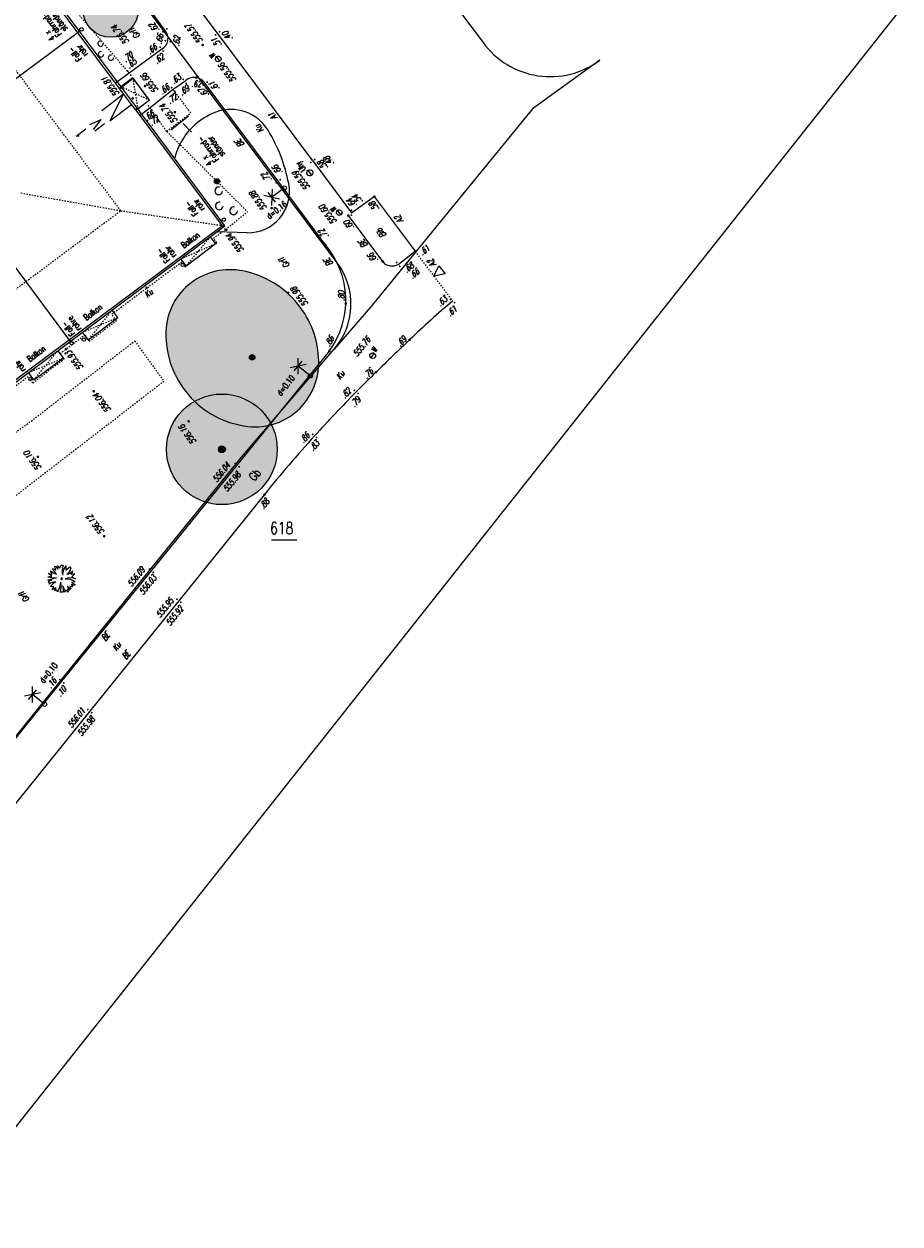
# Model space of a CAD drawing. Header units: metres. Extents: x 2 to 485, y 6 to 594.
# Tile 172 of 176: x 422 to 485, y 372 to 458. Entities that reach past the tile are written whole.
import ezdxf
from ezdxf.enums import TextEntityAlignment as Align

# ---------------------------------------------------------------- set-up
doc = ezdxf.new("R2010")
doc.units = ezdxf.units.M
doc.header["$LTSCALE"] = 0.0125
for name, pattern in [('260241_A_bea$0$GESTRICHELT', [0.4, 0.2, -0.2]), ('260241_A_bea$0$GESTRICHELTX2', [0.7, 0.5, -0.2]), ('260241_A_bea$0$PUNKTIERT', [0.2, 0, -0.2])]:
    doc.linetypes.add(name, pattern=pattern)
for name, color, linetype in [('260241_A_bea$0$B07_FLSTGR', 9, 'Continuous'), ('260241_A_bea$0$B08_FLSTNR_TXT', 9, 'Continuous'), ('260241_A_bea$0$B10_GEBAEUDE', 1, 'Continuous'), ('260241_A_bea$0$B13_GEB_ZUBEHOER', 12, 'Continuous'), ('260241_A_bea$0$B14_GEB_ZUB_GESTR', 12, 'Continuous'), ('260241_A_bea$0$B15_GEB_TXT', 12, 'Continuous'), ('260241_A_bea$0$B21_BORDSTEIN', 5, 'Continuous'), ('260241_A_bea$0$B22_BORDSTEIN_GESTR', 5, 'Continuous'), ('260241_A_bea$0$B23_EINFASS', 5, 'Continuous'), ('260241_A_bea$0$B25_EINFASS_GEPKT', 7, '260241_A_bea$0$PUNKTIERT'), ('260241_A_bea$0$B28_VEINFASS_TXT', 5, 'Continuous'), ('260241_A_bea$0$B29_FUNKTION_TXT', 5, 'Continuous'), ('260241_A_bea$0$B30_BEWSYM', 3, 'Continuous'), ('260241_A_bea$0$B31_BEWLIN', 3, 'Continuous'), ('260241_A_bea$0$B32_BEWLIN_GESTR', 3, 'Continuous'), ('260241_A_bea$0$B34_ZUBEHOER_1', 6, 'Continuous'), ('260241_A_bea$0$B38_SPARTEN1_SYM', 2, 'Continuous'), ('260241_A_bea$0$B53_HAUPTHOEHEN', 4, 'Continuous'), ('260241_A_bea$0$B54_HOEHEN', 253, 'Continuous')]:
    doc.layers.add(name, color=color, linetype=linetype)
doc.layers.add('260241_A_bea$0$B62_PLOTBOX', color=9, linetype='Continuous', plot=False)
doc.layers.add('260241_A_bea$0$f_fill_baum', color=86, linetype='Continuous', lineweight=18)
doc.styles.add('260241_A_bea$0$ROMANS', font='ROMANS')
doc.styles.add('260241_A_bea$0$SIMPLEX8', font='SIMPLEX8')

# ---------------------------------------------------------------- blocks, each defined once
blk = doc.blocks.new('260241_A_bea$0$HOEHENPKT_ZENTR')
at = {"const_width": 0.75}
blk.add_lwpolyline([(-0.375, 0, 1), (0.375, 0, 1)], format="xyb", close=True, dxfattribs=at)
blk = doc.blocks.new('260241_A_bea$0$BEL_MAST')
for p, q in [((0.15, 0.25), (-0.15, 0.5)), ((-0.15, 0.25), (0.15, 0.5)), ((-0.15, 0.375), (0.15, 0.375)), ((0, 0), (0, 0.375))]:
    blk.add_line(p, q)
blk.add_circle((0, 0), 0.05)
blk = doc.blocks.new('260241_A_bea$0$BUSCH_EINZELN')
for p, q in [((-0.25, 0.445), (-0.2, 0.455)), ((-0.21, 0.305), (-0.25, 0.445)), ((-0.155, 0.47), (-0.065, 0.385)), ((-0.065, 0.385), (-0.03, 0.495)), ((-0.03, 0.495), (0.05, 0.49)), ((0.155, 0.47), (0.15, 0.31)), ((-0.5, 0.07), (-0.36, 0.095)), ((-0.495, -0.05), (-0.185, 0.04)), ((-0.36, 0.095), (-0.485, 0.185)), ((-0.485, 0.185), (-0.35, 0.15)), ((-0.35, 0.15), (-0.4, 0.29)), ((-0.33, 0.37), (-0.21, 0.305)), ((0.15, 0.31), (0.295, 0.43)), ((0.295, 0.43), (0.33, 0.37)), ((0.35, 0.15), (0.4, 0.29)), ((0.48, 0.175), (0.35, 0.15)), ((0.365, 0.075), (0.48, 0.175)), ((0.365, 0.075), (0.495, 0)), ((-0.435, -0.145), (-0.485, -0.105)), ((-0.45, -0.2), (-0.435, -0.145)), ((-0.28, -0.275), (-0.4, -0.29)), ((-0.28, -0.365), (-0.34, -0.4)), ((-0.28, -0.365), (-0.205, -0.32)), ((0.155, -0.41), (0.105, -0.485)), ((0.23, -0.49), (0.155, -0.41)), ((0.215, -0.365), (0.23, -0.49)), ((0.215, -0.365), (0.29, -0.405)), ((0.4, -0.29), (0.29, -0.28)), ((0.29, -0.28), (0.33, -0.37)), ((0.485, -0.105), (0.36, -0.13)), ((0.36, -0.13), (0.49, -0.21)), ((0.49, -0.21), (0.43, -0.245)), ((0.05, -0.49), (-0.05, -0.49))]:
    blk.add_line(p, q)
for centre, radius, start, end in [((-0.033, 0.486), 0.17, 190.462, 233.057), ((0.038, 0.44), 0.195, 171.286, 207.638), ((0.782, 0.267), 0.765, 163.041, 190.686), ((0.635, 0.101), 0.605, 142.43, 177.737), ((-0.244, 1.088), 1.05, 255.893, 273.226), ((-0.074, 0.622), 0.465, 225.48, 256.185), ((0.147, 0.563), 0.515, 202.065, 229.819), ((0, 0), 0.025, 0, 180), ((0, 0), 0.025, 180, 0), ((0.322, -0.437), 0.47, 68.359, 114.737), ((0.086, 0.392), 0.245, 295.125, 354.891), ((0.159, 0.468), 0.3, 275.972, 323.518), ((-0.454, 0.859), 0.91, 267.403, 276.547), ((-0.27, -0.406), 0.37, 102.447, 125.478), ((-0.235, -0.469), 0.345, 86.753, 128.647), ((-0.118, -0.42), 0.31, 108.162, 155.297), ((-1.119, 0.051), 0.9, 329.941, 338.777), ((-0.815, -0.161), 0.63, 334.687, 345.347), ((-0.204, -0.458), 0.05, 346.012, 146.063), ((-0.756, -0.047), 0.735, 324.91, 354.337), ((-0.773, -0.255), 0.76, 342.013, 10.256), ((-0.37, -0.481), 0.475, 359.531, 29.114), ((-0.36, -0.378), 0.425, 344.789, 17.598), ((0.141, -0.68), 0.67, 59.085, 91.349), ((0.448, -0.116), 0.28, 209.73, 245.042), ((0.569, -0.148), 0.38, 196.427, 222.651), ((0.363, -0.332), 0.11, 52.695, 102.247), ((0.325, -0.299), 0.075, 6.572, 78.847)]:
    blk.add_arc(centre, radius, start, end)
blk = doc.blocks.new('260241_A_bea$0$PAPIERK_RUND')
blk.add_circle((0, 0), 0.5)
blk = doc.blocks.new('260241_A_bea$0$BAUMSTAMM')
at = {"const_width": 0.5}
blk.add_lwpolyline([(-0.25, 0, 1), (0.25, 0, 1)], format="xyb", close=True, dxfattribs=at)
blk.add_circle((0, 0), 0.5)
blk = doc.blocks.new('260241_A_bea$0$HOEHENPKT_DOPP')
at = {"const_width": 0.15}
for points in [[(-0.07, 0.4, 1), (0.07, 0.4, 1)], [(-0.07, -0.4, 1), (0.07, -0.4, 1)]]:
    blk.add_lwpolyline(points, format="xyb", close=True, dxfattribs=at)
blk = doc.blocks.new('260241_A_bea$0$GEBUESCH_SYM')
for centre in [(0, 0.127), (-0.18, 0.002), (0.18, 0.002)]:
    blk.add_arc(centre, 0.055, 309.521, 230.479)

msp = doc.modelspace()

# ---------------------------------------------------------------- hatches: boundary and pattern name
at = {"layer": '260241_A_bea$0$f_fill_baum'}
h = msp.add_hatch(color=256, dxfattribs=at)
h.dxf.hatch_style = 1
edge = h.paths.add_edge_path()
edge.add_arc((427.856, 459.475), 2, 0, 360)
h = msp.add_hatch(color=256, dxfattribs=at)
h.dxf.hatch_style = 1
edge = h.paths.add_edge_path()
edge.add_arc((438.198, 433.954), 4.697, 315.34878, 361.17602)
edge.add_arc((436.124, 433.911), 6.772, 1.17602, 39.01533)
edge.add_arc((436.076, 433.872), 6.833, 39.01533, 78.69836)
edge.add_arc((436.494, 435.966), 4.698, 78.69836, 127.02678)
edge.add_arc((436.423, 436.061), 4.579, 127.02678, 178.63506)
edge.add_arc((438.58, 436.01), 6.737, 178.63506, 220.69742)
edge.add_arc((438.556, 435.989), 6.705, 220.69742, 263.18393)
edge.add_arc((438.3, 433.853), 4.554, 263.18393, 315.34878)
h = msp.add_hatch(color=256, dxfattribs=at)
h.dxf.hatch_style = 1
edge = h.paths.add_edge_path()
edge.add_ellipse((435.89, 427.673), major_axis=(-2.828, 2.828), ratio=1, start_angle=0, end_angle=360)

# ---------------------------------------------------------------- linework, layer by layer
at = {"color": 252}
for p, q in [((435.748, 455.745), (435.501, 456.075)), ((442.381, 447.493), (442.112, 447.853)), ((444.489, 444.633), (444.242, 444.963)), ((451.204, 440.197), (451.566, 440.953)), ((451.566, 440.953), (452.026, 440.361)), ((452.026, 440.361), (451.204, 440.197)), ((446.658, 434.295), (446.917, 434.616))]:
    msp.add_line(p, q, dxfattribs=at)
for centre, major_axis, start_param, end_param in [((425.741, 458.047), (0.0884, 0.0884), 5.497787, 11.780972), ((435.625, 455.91), (0.146, 0.146), 1.42782, 7.711005), ((442.247, 447.673), (0.159, 0.159), 1.42782, 7.711005), ((436.03, 444.282), (0.0884, 0.0884), 5.497787, 11.780972), ((444.366, 444.798), (-0.146, 0.146), -0.14241, 6.140775), ((433.071, 441.012), (0.0884, 0.0884), 5.497787, 11.780972), ((425.916, 435.612), (0.0884, 0.0884), 5.497787, 11.780972), ((425.037, 435.339), (0.0884, 0.0884), 5.497787, 11.780972), ((446.788, 434.455), (-0.146, 0.146), -1.465553, 4.817632), ((422.054, 432.755), (0.0884, 0.0884), 5.497787, 11.780972)]:
    msp.add_ellipse(centre, major_axis=major_axis, ratio=1, start_param=start_param, end_param=end_param, dxfattribs=at)
at = {"layer": '260241_A_bea$0$B07_FLSTGR', "color": 30, "linetype": 'Continuous'}
for p, q in [((352.842, 593.55), (454.762, 457.1)), ((444.232, 441.16), (387.882, 516.57)), ((463.212, 455.82), (458.342, 452.3)), ((458.342, 452.3), (446.622, 437.96)), ((446.622, 437.96), (444.012, 434.92)), ((437.312, 427.11), (444.012, 434.92)), ((430.782, 419.05), (437.312, 427.11)), ((322.482, 284.91), (430.782, 419.05))]:
    msp.add_line(p, q, dxfattribs=at)
for centre, radius, start, end in [((459.617, 460.625), 6, 215.97219, 306.80054), ((440.218, 438.178), 5, 319.34353, 36.61805)]:
    msp.add_arc(centre, radius, start, end, dxfattribs=at)
at = {"layer": '260241_A_bea$0$B08_FLSTNR_TXT'}
msp.add_line((439.467, 421.129), (441.296, 421.129), dxfattribs=at)
at = {"layer": '260241_A_bea$0$B10_GEBAEUDE', "color": 7, "linetype": 'Continuous'}
for p, q in [((428.5, 453.761), (423.001, 461.133)), ((416.974, 451.496), (425.602, 457.905)), ((428.507, 453.752), (428.5, 453.761)), ((428.792, 453.378), (428.507, 453.752)), ((429.367, 452.622), (428.792, 453.378)), ((429.655, 452.243), (429.367, 452.622)), ((429.689, 452.198), (429.655, 452.243)), ((435.939, 443.848), (429.689, 452.198)), ((435.939, 443.848), (399.759, 416.847)), ((418.509, 444.081), (424.917, 435.469))]:
    msp.add_line(p, q, dxfattribs=at)
at = {"layer": '260241_A_bea$0$B13_GEB_ZUBEHOER', "color": 7, "linetype": 'Continuous'}
for p, q in [((428.629, 453.857), (423.094, 461.259)), ((429.484, 454.486), (428.507, 453.752)), ((429.45, 454.533), (428.599, 453.897)), ((430.655, 452.914), (429.45, 454.533)), ((429.484, 454.486), (430.64, 452.908)), ((427.209, 452.175), (428.792, 453.378)), ((428.792, 453.378), (427.784, 451.419)), ((428.629, 453.857), (428.5, 453.761)), ((429.78, 452.325), (428.629, 453.857)), ((427.784, 451.419), (429.367, 452.622)), ((429.78, 452.325), (429.655, 452.243)), ((430.64, 452.908), (429.689, 452.198)), ((436.115, 443.829), (429.78, 452.325)), ((430.655, 452.914), (429.811, 452.284)), ((399.733, 416.665), (436.115, 443.829)), ((435.44, 442.553), (435.069, 443.049)), ((433.305, 440.941), (435.44, 442.553)), ((433.305, 440.941), (432.926, 441.449)), ((428.362, 437.21), (427.963, 437.743)), ((426.232, 435.601), (428.362, 437.21)), ((426.232, 435.601), (425.825, 436.146)), ((424.447, 434.279), (424.045, 434.818)), ((422.3, 432.695), (424.447, 434.279)), ((422.3, 432.695), (421.907, 433.221))]:
    msp.add_line(p, q, dxfattribs=at)
at = {"layer": '260241_A_bea$0$B14_GEB_ZUB_GESTR', "color": 7, "linetype": '260241_A_bea$0$GESTRICHELTX2'}
for p, q in [((428.582, 444.93), (386.242, 501.6)), ((430.655, 452.914), (428.599, 453.897)), ((429.45, 454.533), (429.811, 452.284)), ((421.369, 446.214), (428.582, 444.93)), ((399.792, 423.41), (428.582, 444.93)), ((428.582, 444.93), (436.115, 443.829)), ((435.069, 443.049), (433.305, 440.941)), ((432.926, 441.449), (435.44, 442.553)), ((427.963, 437.743), (426.232, 435.601)), ((425.825, 436.146), (428.362, 437.21)), ((422.3, 432.695), (424.045, 434.818)), ((421.907, 433.221), (424.447, 434.279))]:
    msp.add_line(p, q, dxfattribs=at)
at = {"layer": '260241_A_bea$0$B21_BORDSTEIN', "color": 252, "linetype": 'Continuous'}
for p, q in [((435.578, 457.76), (428.851, 466.751)), ((442.453, 448.531), (435.578, 457.76)), ((442.453, 448.531), (445.258, 444.787)), ((445.258, 444.787), (446.905, 445.956)), ((446.905, 445.956), (449.853, 441.996))]:
    msp.add_line(p, q, dxfattribs=at)
at = {"layer": '260241_A_bea$0$B22_BORDSTEIN_GESTR', "color": 160, "linetype": '260241_A_bea$0$GESTRICHELT'}
for p, q in [((449.853, 441.996), (451.204, 440.197)), ((451.204, 440.197), (452.556, 438.397))]:
    msp.add_line(p, q, dxfattribs=at)
at = {"layer": '260241_A_bea$0$B23_EINFASS', "color": 252, "linetype": 'Continuous'}
for p, q in [((427.963, 463.1), (431.771, 457.971)), ((431.543, 456.613), (429.193, 454.874)), ((429.193, 454.874), (428.214, 454.144)), ((433.205, 454.284), (432.373, 453.685)), ((439.964, 447.063), (434.683, 454.129)), ((432.373, 453.685), (430.697, 452.373)), ((430.697, 452.373), (429.978, 451.811)), ((443.367, 442.461), (439.964, 447.063)), ((447.513, 441.255), (445.031, 444.578)), ((448.633, 441.047), (449.853, 441.996)), ((436.995, 426.53), (443.655, 434.773)), ((430.795, 418.898), (436.995, 426.53)), ((438.966, 424.408), (432.783, 416.722)), ((424.331, 410.901), (430.795, 418.898)), ((432.783, 416.722), (426.34, 408.739)), ((417.508, 402.491), (424.331, 410.901)), ((426.34, 408.739), (419.628, 400.407))]:
    msp.add_line(p, q, dxfattribs=at)
for centre, radius, start, end in [((431.133, 457.38), 0.869, 298.08577, 42.85277), ((433.882, 453.617), 0.951, 32.61477, 135.41162), ((438.634, 438.435), 6.214, 323.89716, 40.39354), ((448.141, 441.725), 0.784, 216.75662, 262.94502), ((448.171, 441.97), 1.032, 262.94502, 296.548), ((502.773, 379.753), 77.208, 130.57372, 133.66455), ((667.815, 206.833), 316.247, 133.66455, 134.27829), ((514.196, 364.371), 96.209, 134.27828, 135.48099), ((524.937, 353.809), 111.273, 135.48099, 137.73724), ((511.132, 366.354), 92.619, 137.73724, 141.18507)]:
    msp.add_arc(centre, radius, start, end, dxfattribs=at)
at = {"layer": '260241_A_bea$0$B25_EINFASS_GEPKT', "color": 7, "linetype": '260241_A_bea$0$PUNKTIERT', "ltscale": 0.5}
for p, q in [((433.637, 452.003), (432.373, 453.685)), ((431.903, 450.661), (430.697, 452.373)), ((431.903, 450.661), (433.637, 452.003)), ((436.148, 443.567), (435.287, 442.925)), ((436.148, 443.567), (435.939, 443.848)), ((433.224, 440.881), (435.52, 442.613)), ((435.52, 442.613), (435.287, 442.925)), ((432.983, 441.205), (427.934, 437.437)), ((433.224, 440.881), (432.983, 441.205)), ((428.277, 436.978), (427.934, 437.437)), ((426.296, 435.493), (428.277, 436.978)), ((424.199, 434.6), (425.998, 435.952)), ((425.998, 435.952), (426.296, 435.493)), ((422.114, 429.722), (429.594, 435.51)), ((429.594, 435.51), (431.706, 432.595)), ((422.227, 432.473), (424.497, 434.221)), ((424.497, 434.221), (424.199, 434.6)), ((421.889, 432.926), (415.551, 428.196)), ((422.227, 432.473), (421.889, 432.926)), ((431.706, 432.595), (427.277, 429.17)), ((412.396, 422.654), (422.114, 429.722)), ((427.277, 429.17), (419.369, 423.066))]:
    msp.add_line(p, q, dxfattribs=at)
at = {"layer": '260241_A_bea$0$B28_VEINFASS_TXT', "color": 252, "linetype": 'Continuous'}
msp.add_line((430.376, 439.458), (430.455, 439.271), dxfattribs=at)
at = {"layer": '260241_A_bea$0$B30_BEWSYM'}
msp.add_lwpolyline([(441.54, 430.653, 0.202667), (442.894, 434.05, 0.166622), (441.385, 438.174, 0.174901), (437.415, 440.573, 0.214055), (433.665, 439.717, 0.229069), (431.845, 436.171, 0.185621), (433.472, 431.617, 0.187536), (437.76, 429.332, 0.231626)], format="xyb", close=True, dxfattribs=at)
msp.add_circle((427.856, 459.475), 2, dxfattribs=at)
at = {"layer": '260241_A_bea$0$B31_BEWLIN', "linetype": 'Continuous'}
msp.add_line((437.709, 443.339), (435.537, 443.4), dxfattribs=at)
for centre, radius, start, end in [((436.551, 449.118), 3.134, 31.29674, 110.31574), ((437.129, 447.555), 4.801, 110.31574, 153.27346), ((429.185, 444.641), 11.753, 11.05917, 31.29674), ((437.129, 447.555), 4.801, 153.27346, 166.0119), ((437.791, 446.323), 2.985, 268.41036, 11.05917)]:
    msp.add_arc(centre, radius, start, end, dxfattribs=at)
at = {"layer": '260241_A_bea$0$B32_BEWLIN_GESTR', "linetype": '260241_A_bea$0$GESTRICHELT'}
for p, q in [((429.193, 454.874), (425.235, 459.479)), ((431.903, 450.661), (437.748, 444.854)), ((436.148, 443.567), (437.748, 444.854))]:
    msp.add_line(p, q, dxfattribs=at)
at = {"layer": '260241_A_bea$0$B34_ZUBEHOER_1', "color": 252, "linetype": 'Continuous'}
for p, q in [((432.198, 450.773), (433.469, 451.802)), ((433.086, 451.242), (433.701, 450.601))]:
    msp.add_line(p, q, dxfattribs=at)
at = {"layer": '260241_A_bea$0$B62_PLOTBOX', "linetype": 'Continuous'}
msp.add_line((315.765, 245.735), (484.894, 459.398), dxfattribs=at)

# ---------------------------------------------------------------- block references
at = {"layer": '260241_A_bea$0$B30_BEWSYM'}
for p, xscale, yscale, rotation in [((427.505, 456.507), 3.5, 3.5, 126.730307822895), ((436.206, 445.653), 5, 5, 126.709871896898)]:
    msp.add_blockref('260241_A_bea$0$GEBUESCH_SYM', p, dxfattribs=dict(at, xscale=xscale, yscale=yscale, rotation=rotation))
for name, p, xscale, yscale in [('260241_A_bea$0$BAUMSTAMM', (435.541, 447.053), 0.3799999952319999, 0.3799999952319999), ('260241_A_bea$0$BAUMSTAMM', (438.076, 434.326), 0.4000000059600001, 0.4000000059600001), ('260241_A_bea$0$PAPIERK_RUND', (435.89, 427.673), 8, 8), ('260241_A_bea$0$BAUMSTAMM', (435.89, 427.673), 0.5, 0.5), ('260241_A_bea$0$BUSCH_EINZELN', (424.311, 418.313), 2, 2)]:
    msp.add_blockref(name, p, dxfattribs=dict(at, xscale=xscale, yscale=yscale))
at = {"layer": '260241_A_bea$0$B38_SPARTEN1_SYM', "xscale": 3, "yscale": 3}
for p, rotation in [((440.395, 446.572), 126.808035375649), ((442.278, 432.981), 51.029999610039), ((423.081, 409.234), 51.029999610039)]:
    msp.add_blockref('260241_A_bea$0$BEL_MAST', p, dxfattribs=dict(at, rotation=rotation))
at = {"layer": '260241_A_bea$0$B54_HOEHEN', "color": 252}
for name, p, xscale, yscale, rotation in [('260241_A_bea$0$HOEHENPKT_DOPP', (431.771, 457.971), 0.449999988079, 0.449999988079, 126.808035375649), ('260241_A_bea$0$HOEHENPKT_DOPP', (435.578, 457.76), 0.449999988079, 0.449999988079, 126.808035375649), ('260241_A_bea$0$HOEHENPKT_DOPP', (431.543, 456.613), 0.449999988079, 0.449999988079, 38.054416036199), ('260241_A_bea$0$HOEHENPKT_DOPP', (431.982, 457.19), 0.449999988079, 0.449999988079, 79.148525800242), ('260241_A_bea$0$HOEHENPKT_ZENTR', (434.507, 456.912), 0.125, 0.125, 126.808035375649), ('260241_A_bea$0$HOEHENPKT_DOPP', (429.193, 454.874), 0.449999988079, 0.449999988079, 38.054416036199), ('260241_A_bea$0$HOEHENPKT_DOPP', (432.373, 453.685), 0.449999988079, 0.449999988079, 38.054416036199), ('260241_A_bea$0$HOEHENPKT_DOPP', (433.205, 454.284), 0.449999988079, 0.449999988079, 38.054416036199), ('260241_A_bea$0$HOEHENPKT_ZENTR', (434.015, 454.558), 0.125, 0.125, 126.808035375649), ('260241_A_bea$0$HOEHENPKT_DOPP', (434.683, 454.129), 0.449999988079, 0.449999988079, 126.808035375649), ('260241_A_bea$0$HOEHENPKT_DOPP', (430.697, 452.373), 0.449999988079, 0.449999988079, 38.054416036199), ('260241_A_bea$0$HOEHENPKT_DOPP', (442.453, 448.531), 0.449999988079, 0.449999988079, 126.808035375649), ('260241_A_bea$0$HOEHENPKT_DOPP', (439.964, 447.063), 0.449999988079, 0.449999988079, 126.808035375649), ('260241_A_bea$0$HOEHENPKT_ZENTR', (439.487, 445.118), 0.125, 0.125, 126.808035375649), ('260241_A_bea$0$HOEHENPKT_ZENTR', (446.905, 445.956), 0.1249999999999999, 0.1249999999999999, 358.199999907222), ('260241_A_bea$0$HOEHENPKT_ZENTR', (445.031, 444.578), 0.1249999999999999, 0.1249999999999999, 358.199999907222), ('260241_A_bea$0$HOEHENPKT_DOPP', (445.258, 444.787), 0.4499999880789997, 0.4499999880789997, 358.199999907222), ('260241_A_bea$0$HOEHENPKT_ZENTR', (443.367, 442.461), 0.1249999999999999, 0.1249999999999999, 358.199999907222), ('260241_A_bea$0$HOEHENPKT_ZENTR', (449.853, 441.996), 0.1249999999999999, 0.1249999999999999, 358.199999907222), ('260241_A_bea$0$HOEHENPKT_ZENTR', (447.513, 441.255), 0.1249999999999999, 0.1249999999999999, 358.199999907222), ('260241_A_bea$0$HOEHENPKT_DOPP', (448.633, 441.047), 0.449999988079, 0.449999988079, 217.878229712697), ('260241_A_bea$0$HOEHENPKT_ZENTR', (444.844, 438.204), 0.1249999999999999, 0.1249999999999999, 358.199999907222), ('260241_A_bea$0$HOEHENPKT_DOPP', (452.556, 438.397), 0.449999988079, 0.449999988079, 51.02999961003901), ('260241_A_bea$0$HOEHENPKT_ZENTR', (449.467, 435.604), 0.125, 0.125, 51.029999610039), ('260241_A_bea$0$HOEHENPKT_ZENTR', (443.655, 434.773), 0.125, 0.125, 51.029999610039), ('260241_A_bea$0$HOEHENPKT_ZENTR', (447.029, 433.252), 0.125, 0.125, 51.029999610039), ('260241_A_bea$0$HOEHENPKT_DOPP', (445.598, 431.827), 0.449999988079, 0.449999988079, 51.02999961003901), ('260241_A_bea$0$HOEHENPKT_DOPP', (442.588, 428.643), 0.449999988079, 0.449999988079, 51.02999961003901), ('260241_A_bea$0$HOEHENPKT_DOPP', (436.995, 426.53), 0.449999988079, 0.449999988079, 51.02999961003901), ('260241_A_bea$0$HOEHENPKT_ZENTR', (438.966, 424.408), 0.125, 0.125, 51.029999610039), ('260241_A_bea$0$HOEHENPKT_DOPP', (430.795, 418.898), 0.449999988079, 0.449999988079, 51.02999961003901), ('260241_A_bea$0$HOEHENPKT_DOPP', (432.783, 416.722), 0.449999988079, 0.449999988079, 51.02999961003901), ('260241_A_bea$0$HOEHENPKT_DOPP', (424.331, 410.901), 0.449999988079, 0.449999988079, 51.02999961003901), ('260241_A_bea$0$HOEHENPKT_DOPP', (426.34, 408.739), 0.449999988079, 0.449999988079, 51.02999961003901)]:
    msp.add_blockref(name, p, dxfattribs=dict(at, xscale=xscale, yscale=yscale, rotation=rotation))
at = {"layer": '260241_A_bea$0$B54_HOEHEN', "color": 252, "xscale": 0.125, "yscale": 0.125}
for p in [(430.338, 453.944), (429.446, 453.053), (432.488, 452.058), (436.206, 443.55), (440.685, 438.989), (424.628, 434.933), (426.626, 431.87), (433.487, 429.698), (422.588, 427.13), (427.385, 421.39)]:
    msp.add_blockref('260241_A_bea$0$HOEHENPKT_ZENTR', p, dxfattribs=at)

# ---------------------------------------------------------------- texts
at = {"color": 252, "style": '260241_A_bea$0$SIMPLEX8', "width": 0.56}
for s, height, rotation, oblique, p in [('W', 0.412, 126.80804, 0, (435.464, 456.157)), ('Uhy', 0.45, 126.80804, 0, (441.988, 447.944)), ('W', 0.412, 126.84051, 0, (444.204, 445.045)), ('W', 0.412, 51.03, 360, (446.987, 434.672))]:
    msp.add_text(s, height=height, rotation=rotation, dxfattribs=dict(at, oblique=oblique)).set_placement(p)
at = {"layer": '260241_A_bea$0$B08_FLSTNR_TXT', "style": '260241_A_bea$0$ROMANS', "width": 0.75}
msp.add_text('618', height=0.875, dxfattribs=at).set_placement((439.373, 421.538))
at = {"layer": '260241_A_bea$0$B15_GEB_TXT', "color": 7, "style": '260241_A_bea$0$ROMANS', "width": 0.75}
for s, height, rotation, p in [('IV', 0.875, 127.4184, (427.464, 451.138)), ('1', 0.875, 127.4184, (426.249, 450.609)), ('Balkon', 0.45, 36.96653, (433.142, 442.184)), ('Balkon', 0.45, 36.96653, (426.101, 436.965)), ('Balkon', 0.45, 36.96653, (422.008, 433.958))]:
    msp.add_text(s, height=height, rotation=rotation, dxfattribs=at).set_placement(p)
at = {"layer": '260241_A_bea$0$B28_VEINFASS_TXT', "color": 252, "style": '260241_A_bea$0$ROMANS', "oblique": 15.00004, "width": 0.75}
for s, rotation, p in [('Grfl', 127.25004, (429.786, 457.881)), ('A1', 127.02894, (439.754, 451.901)), ('Ku', 125.69524, (438.785, 450.99)), ('BE', 127.02894, (437.353, 449.956)), ('A2', 125.69524, (448.873, 444.444)), ('Bib', 125.69524, (447.594, 443.449)), ('BE', 125.69524, (446.283, 442.682)), ('Grfl', 127.25004, (440.595, 441.298)), ('BE', 125.69524, (443.779, 441.344)), ('A2', 125.69524, (451.244, 441.275)), ('Ku', 36.78378, (430.716, 438.792)), ('Ku', 50.70319, (444.608, 432.9)), ('Grfl', 127.25004, (421.792, 417.123)), ('BE', 51.08412, (427.656, 413.987)), ('Ku', 51.08412, (428.446, 413.273)), ('BE', 51.08412, (429.141, 412.643))]:
    msp.add_text(s, height=0.45, rotation=rotation, dxfattribs=at).set_placement(p, align=Align.CENTER)
at = {"layer": '260241_A_bea$0$B29_FUNKTION_TXT', "style": '260241_A_bea$0$ROMANS', "width": 0.75}
msp.add_text('Gb', height=0.625, rotation=50.73663, dxfattribs=at).set_placement((438.511, 425.639), align=Align.CENTER)
at = {"layer": '260241_A_bea$0$B34_ZUBEHOER_1', "color": 252, "style": '260241_A_bea$0$ROMANS', "width": 0.75}
for s, rotation, p in [('Fahrrad-', 126.3371, (424.331, 457.727)), ('ständer', 126.3371, (424.771, 458.078)), ('4 x ', 126.3371, (423.865, 457.411)), ('Fall-', 126.64184, (425.792, 455.934)), ('rohr', 126.64184, (426.244, 456.27)), ('Fahrrad-', 125.61063, (435.696, 448.659)), ('ständer', 125.61063, (436.141, 449.004)), ('4 x ', 125.61063, (435.227, 448.349)), ('Fall-', 126.64184, (434.214, 444.761)), ('rohr', 126.64184, (434.665, 445.097)), ('Fall-', 127.01745, (432.173, 441.373)), ('rohr', 127.01745, (432.623, 441.712)), ('Fall-', 127.01745, (425.302, 436.079)), ('rohre', 127.01745, (425.751, 436.418)), ('rohr', 127.01745, (421.735, 433.45))]:
    msp.add_text(s, height=0.45, rotation=rotation, dxfattribs=at).set_placement(p)
at = {"layer": '260241_A_bea$0$B38_SPARTEN1_SYM', "style": '260241_A_bea$0$ROMANS', "width": 0.75}
for s, rotation, p in [('d=0.16', 37.61019, (439.321, 444.294)), ('d=0.10', 51.63697, (440.167, 431.511)), ('d=0.10', 51.63697, (423.026, 410.719))]:
    msp.add_text(s, height=0.45, rotation=rotation, dxfattribs=at).set_placement(p)
at = {"layer": '260241_A_bea$0$B53_HAUPTHOEHEN', "color": 252, "style": '260241_A_bea$0$ROMANS', "oblique": 15.00004, "width": 0.75}
for s, p in [('555.74', (428.267, 458.442)), ('556.16', (433.117, 429.516))]:
    msp.add_text(s, height=0.45, rotation=126.64184, dxfattribs=at).set_placement(p, align=Align.RIGHT)
for s, p in [('555.57', (434.364, 457.104)), ('556.12', (427.242, 421.582))]:
    msp.add_text(s, height=0.45, rotation=126.64184, dxfattribs=at).set_placement(p, align=Align.MIDDLE_LEFT)
for s, rotation, p in [('555.56', 126.96273, (435.81, 455.549)), ('555.94', 126.64184, (436.374, 443.232)), ('555.98', 126.64184, (441.028, 439.364)), ('555.93', 126.64184, (424.77, 434.742)), ('556.04', 126.64184, (426.768, 431.679)), ('556.04', 51.08412, (436.348, 426.626)), ('555.98', 51.08412, (437.104, 425.941)), ('556.09', 51.08412, (430.184, 419.073)), ('556.03', 51.08412, (431.026, 418.49)), ('555.95', 51.08412, (432.255, 416.831)), ('555.92', 51.08412, (432.966, 416.249)), ('556.01', 51.08412, (425.865, 408.868)), ('555.98', 51.08412, (426.564, 408.269))]:
    msp.add_text(s, height=0.45, rotation=rotation, dxfattribs=at).set_placement(p, align=Align.MIDDLE_RIGHT)
msp.add_text('555.66', height=0.45, rotation=126.64184, dxfattribs=at).set_placement((430.488, 454.026), align=Align.TOP_CENTER)
for s, rotation, p in [('555.81', 126.64184, (428.505, 453.408)), ('555.88', 126.64184, (439.168, 445.145)), ('555.60', 126.96273, (444.209, 444.156))]:
    msp.add_text(s, height=0.45, rotation=rotation, dxfattribs=at).set_placement(p)
for s, rotation, p in [('555.74', 126.64184, (432.227, 452.093)), ('555.59', 126.96273, (441.807, 447.255)), ('555.76', 51.08412, (446.164, 434.958)), ('556.10', 126.64184, (422.396, 426.988))]:
    msp.add_text(s, height=0.45, rotation=rotation, dxfattribs=at).set_placement(p, align=Align.CENTER)
at = {"layer": '260241_A_bea$0$B54_HOEHEN', "color": 252, "style": '260241_A_bea$0$ROMANS', "oblique": 15.00004, "width": 0.75}
for s, rotation, p in [('.62', 126.96273, (430.783, 458.45)), ('.66', 78.3299, (431.458, 457.701)), ('.62', 83.16032, (432.659, 457.561)), ('.51', 126.96273, (435.288, 457.381)), ('.40', 126.96273, (436.091, 457.836)), ('.66', 38.05442, (431.12, 456.837)), ('.70', 38.05442, (429.378, 456.273)), ('.65', 38.05442, (429.634, 455.801)), ('.62', 38.05442, (431.632, 456.152)), ('.63', 38.05442, (432.851, 454.678)), ('.66', 38.05442, (432.021, 453.941)), ('.69', 38.05442, (433.449, 453.86)), ('.61', 126.96273, (435.123, 454.215)), ('.72', 38.05442, (432.577, 453.255)), ('.67', 126.96273, (434.378, 453.766)), ('.66', 38.05442, (430.909, 452.026)), ('.72', 38.05442, (431.247, 451.673)), ('.48', 126.6837, (443.408, 448.802)), ('.66', 126.96273, (439.682, 448.161)), ('.58', 126.6837, (442.97, 448.509)), ('.72', 126.96273, (438.905, 447.63)), ('.58', 126.66564, (446.68, 445.521)), ('.72', 126.90095, (443.027, 443.541)), ('.66', 126.75662, (446.579, 441.793)), ('.61', 37.87823, (450.81, 442.301)), ('.68', 37.87823, (449.668, 441.041)), ('.66', 37.87823, (450.075, 440.6)), ('.80', 89.76805, (444.517, 439.117)), ('.63', 41.31602, (452.073, 438.628)), ('.61', 40.78813, (452.773, 437.901)), ('.86', 59.65664, (443.839, 435.806)), ('.69', 45.50307, (449.117, 435.742)), ('.76', 44.87963, (446.714, 433.407)), ('.82', 46.03911, (445.111, 432.001)), ('.79', 47.89691, (445.786, 431.369)), ('.86', 48.2304, (442.113, 428.776)), ('.83', 48.44986, (442.801, 428.217)), ('.88', 51.08412, (439.176, 424.012)), ('.16', 51.08412, (423.815, 411.056)), ('.10', 51.08412, (424.52, 410.446))]:
    msp.add_text(s, height=0.45, rotation=rotation, dxfattribs=at).set_placement(p, align=Align.MIDDLE_RIGHT)
msp.add_text('.62', height=0.45, dxfattribs=at).set_placement((434.398, 454.118), align=Align.MIDDLE_RIGHT)
for s, p in [('.54', (445.739, 445.341)), ('.64', (445.31, 445.056))]:
    msp.add_text(s, height=0.45, rotation=126.96273, dxfattribs=at).set_placement(p, align=Align.TOP_LEFT)
msp.add_text('.60', height=0.45, rotation=126.96273, dxfattribs=at).set_placement((445.046, 444.308), align=Align.RIGHT)

doc.saveas('drawing.dxf')
